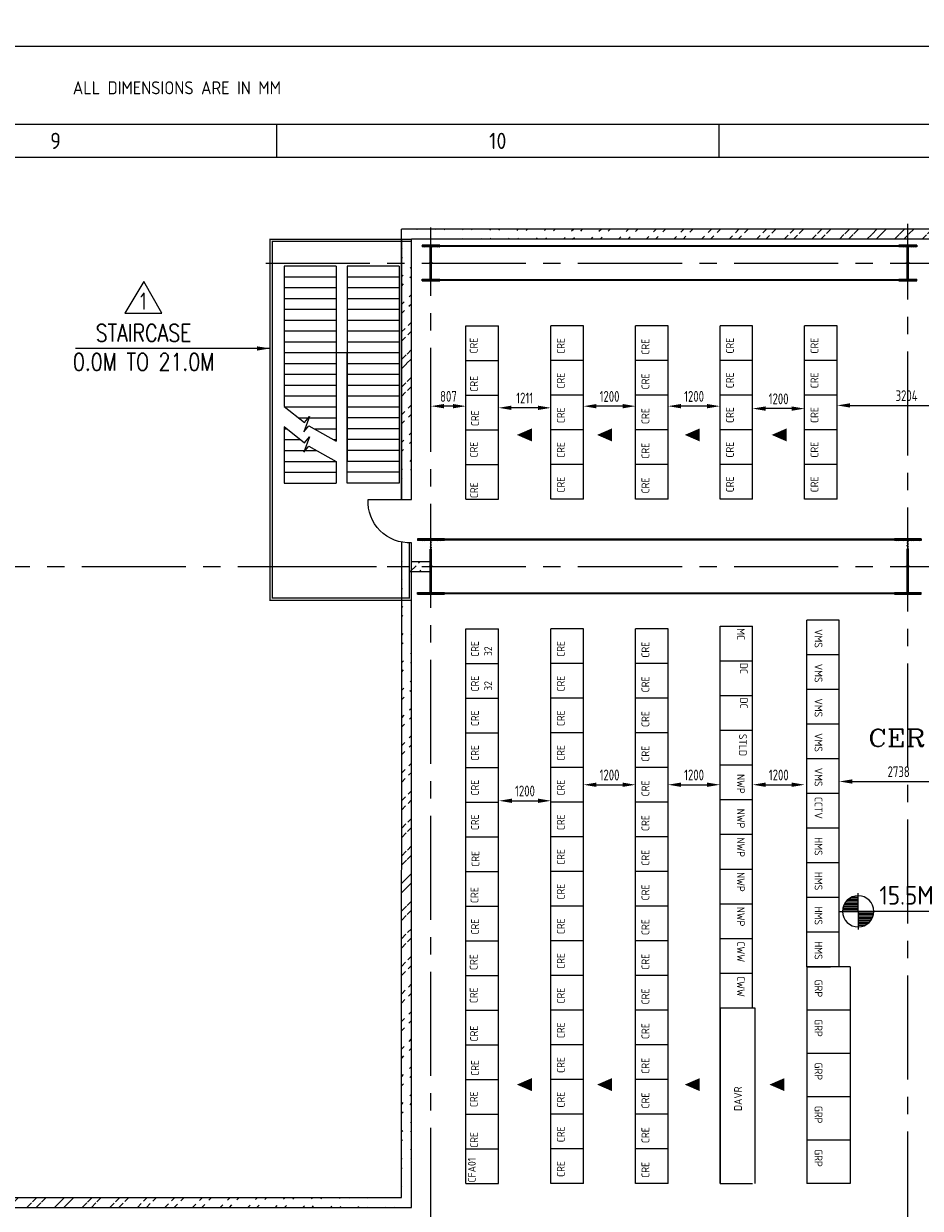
# Model space of a CAD drawing. Extents: x -11758 to 4934791, y -233543 to 1826789.
# Tile 64 of 256: x 87766 to 108445, y 302928 to 330259. Entities that reach past the tile are written whole.
import ezdxf
from ezdxf.enums import TextEntityAlignment as Align

# ---------------------------------------------------------------- set-up
doc = ezdxf.new("R2010")
doc.units = 0
doc.header["$LTSCALE"] = 800
doc.header["$MEASUREMENT"] = 0
for name, pattern in [('CENTER', [2, 1.25, -0.25, 0.25, -0.25]), ('CENTER2', [1.125, 0.75, -0.125, 0.125, -0.125]), ('CONTINOUS', [0]), ('DASHED', [0.75, 0.5, -0.25])]:
    doc.linetypes.add(name, pattern=pattern)
doc.layers.get('0').update_dxf_attribs({"linetype": 'CONTINUOUS'})
doc.layers.get('DEFPOINTS').update_dxf_attribs({"linetype": 'CONTINUOUS'})
for name, color, linetype in [('COL', 1, 'CENTER'), ('GRID', 8, 'CENTER'), ('HANGERS', 1, 'CONTINUOUS'), ('HATCH', 9, 'CONTINUOUS'), ('pnl', 4, 'CONTINUOUS'), ('WALL', 6, 'CONTINUOUS'), ('WALLH', 2, 'CONTINUOUS')]:
    doc.layers.add(name, color=color, linetype=linetype)
for name, color, linetype, lineweight in [('DIM', 4, 'CONTINUOUS', 15), ('T', 3, 'CONTINUOUS', 15), ('TEXT', 3, 'CONTINUOUS', 15)]:
    doc.layers.add(name, color=color, linetype=linetype, lineweight=lineweight)
doc.styles.add('ROMANC', font='romanc')
doc.styles.add('ROMANS', font='ISO9.shx', dxfattribs={"width": 0.8})
doc.styles.add('S3', font='ROMANS1.SHX', dxfattribs={"width": 0.8})
doc.styles.get("Standard").update_dxf_attribs({"font": 'ISO9'})
doc.dimstyles.new('GS', dxfattribs={"dimscale": 100, "dimtxt": 2.5, "dimasz": 3, "dimexe": 1, "dimexo": 1, "dimgap": 1, "dimtad": 1, "dimdec": 0, "dimzin": 0, "dimdsep": 46, "dimtxsty": 'ROMANS', "dimcen": 0.09, "dimclrd": 4, "dimclre": 8, "dimclrt": 3, "dimadec": 0, "dimazin": 0, "dimtfac": 1, "dimtdec": 0, "dimtofl": 0, "dimtmove": 0, "dimatfit": 3, "dimfxl": 1, "dimtolj": 1, "dimtzin": 0, "dimarcsym": 0})
pattern_1 = [(45, (11278.6, 176215.5), (-318.198, 318.198), []), (45, (11490.73, 176215.5), (-318.198, 318.198), [])]

# ---------------------------------------------------------------- blocks, each defined once
blk = doc.blocks.new('A$C731D3036')
for p, q in [((-1256.21, 1843.18), (-1256.21, 1832.06)), ((-1105.02, 1843.18), (-1105.02, 1832.06)), ((-2401.24, 1832.07), (-215.67, 1832.07))]:
    blk.add_line(p, q)
for points in [[(0, 1869.86), (-2643.59, 1869.86), (-2643.59, 0), (0, 0)], [(-26.68, 1843.18), (-2616.91, 1843.18), (-2616.91, 26.68), (-26.68, 26.68)]]:
    blk.add_lwpolyline(points, close=True)
blk.add_text('ALL DIMENSIONS ARE IN MM', height=4.4467).set_placement((-1290.3, 1853.55), align=Align.CENTER)
for s, height, p in [('9', 5.56, (-1331.8, 1837.62)), ('10', 5.558, (-1180.61, 1837.62))]:
    blk.add_text(s, height=height).set_placement(p, align=Align.MIDDLE)
blk = doc.blocks.new('*X4')
at = {"color": 0}
for p, q in [((36226, 29425), (36330, 29425)), ((36085, 29250), (36330, 29250)), ((36092, 29275), (36330, 29275)), ((36102, 29300), (36330, 29300)), ((36115, 29325), (36330, 29325)), ((36132, 29350), (36330, 29350)), ((36154, 29375), (36330, 29375)), ((36183, 29400), (36330, 29400)), ((36080, 29200), (36330, 29200)), ((36081, 29225), (36330, 29225))]:
    blk.add_line(p, q, dxfattribs=at)
blk = doc.blocks.new('LL')
for p, q in [((-711, 0), (-711, 423)), ((-1136, 0), (-711, 0)), ((1493, 0), (-711, 0)), ((-711, 0), (-711, -418))]:
    blk.add_line(p, q)
for start, end in [(90, 180), (0, 90), (180, 270), (270, 0)]:
    blk.add_arc((-711, 0), 360, start, end)
at = {"xscale": 1.440000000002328, "yscale": 1.440000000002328, "zscale": 1.440000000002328}
blk.add_blockref('*X4', (-53026, -42044), dxfattribs=at)
at = {"xscale": 1.440000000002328, "yscale": 1.440000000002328, "zscale": 1.440000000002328, "rotation": 180}
blk.add_blockref('*X4', (51604, 42044), dxfattribs=at)
at = {"flags": 4}
blk.add_attdef('LEVEL', (-222, 154), '', height=432, dxfattribs=at)
blk = doc.blocks.new('SSDCDCDC')
at = {"layer": 'WALL'}
for p, q in [((247921, 170427), (247921, 165427)), ((247921, 170427), (249121, 170427)), ((249121, 170427), (249121, 165927)), ((249371, 170427), (249371, 166392)), ((249371, 170427), (250571, 170427)), ((250571, 170427), (250571, 167190)), ((247921, 170177), (249121, 170177)), ((249371, 170177), (250571, 170177)), ((247921, 169927), (249121, 169927)), ((249371, 169927), (250571, 169927)), ((247921, 169677), (249121, 169677)), ((249371, 169677), (250571, 169677)), ((247921, 169427), (249121, 169427)), ((249371, 169427), (250571, 169427)), ((247921, 169177), (249121, 169177)), ((247921, 168927), (249121, 168927)), ((249371, 169177), (250571, 169177)), ((249371, 168927), (250571, 168927)), ((247921, 168677), (249121, 168677)), ((249371, 168677), (250571, 168677)), ((247921, 168427), (249121, 168427)), ((249121, 168427), (249371, 168427)), ((249371, 168427), (250571, 168427)), ((247921, 168177), (249121, 168177)), ((249371, 168177), (250571, 168177)), ((247921, 167927), (249121, 167927)), ((249371, 167927), (250571, 167927)), ((247921, 167677), (249121, 167677)), ((249371, 167677), (250571, 167677)), ((247921, 167427), (249121, 167427)), ((249371, 167427), (250571, 167427)), ((247921, 167177), (249121, 167177)), ((249371, 167177), (250571, 167177)), ((247921, 166927), (249121, 166927)), ((250238, 166927), (249371, 166927)), ((250571, 166725), (250571, 165427)), ((247921, 166677), (249121, 166677)), ((249884, 166677), (249371, 166677)), ((250571, 166677), (250510, 166677)), ((247921, 166427), (249121, 166427)), ((247921, 166177), (249121, 166177)), ((249434, 166427), (249371, 166427)), ((250571, 166177), (249821, 166177)), ((250571, 166427), (250193, 166427)), ((247921, 165927), (249121, 165927)), ((249371, 165927), (249371, 165427)), ((250571, 165927), (249371, 165927)), ((247921, 165677), (249121, 165677)), ((250571, 165677), (249371, 165677)), ((247921, 165427), (249121, 165427)), ((250571, 165427), (249371, 165427)), ((248639, 165050), (247639, 165050)), ((248639, 165050), (247639, 165050))]:
    blk.add_line(p, q, dxfattribs=at)
at = {"layer": 'WALL', "const_width": 30, "flags": 128}
for points in [[(247639, 164050), (247639, 162722), (250899, 162722), (250899, 171052), (247639, 171052)], [(247639, 171052), (247639, 171002), (247639, 171002), (250849, 171002), (250849, 170952), (250849, 170952), (250849, 162772), (250799, 162772), (247689, 162772), (247689, 162772), (247689, 164049), (247639, 164050)]]:
    blk.add_lwpolyline(points, dxfattribs=at)
at = {"layer": 'WALL'}
for points in [[(249121, 165427), (249121, 168427)], [(250575, 167193), (250103, 166821), (249992, 166961), (250118, 166605), (250007, 166745), (249371, 166392)], [(250575, 166728), (250103, 166356), (249992, 166496), (250118, 166140), (250007, 166280), (249371, 165927)]]:
    blk.add_lwpolyline(points, dxfattribs=at)
blk.add_arc((247691, 164998), 949, 266.8572, 3.1428, dxfattribs=at)
blk = doc.blocks.new('*D283')
at = {"layer": 'DEFPOINTS', "color": 0, "transparency": 16777216}
for p in [(98727, 312331), (99927, 312331), (99927, 312331)]:
    blk.add_point(p, dxfattribs=at)
at = {"layer": 'WALLH', "color": 4, "lineweight": -2, "transparency": 16777216}
blk.add_line((99027, 312331), (99627, 312331), dxfattribs=at)
at = {"layer": 'WALLH', "color": 4, "transparency": 16777216}
for points in [[(99027, 312381), (99027, 312281), (98727, 312331)], [(99627, 312381), (99627, 312281), (99927, 312331)]]:
    blk.add_solid(points, dxfattribs=at)
at = {"layer": 'WALLH', "color": 3, "transparency": 16777216, "insert": (99327, 312556), "char_height": 250, "attachment_point": 5, "style": 'ROMANS'}
blk.add_mtext('\\A1;1200', dxfattribs=at)
blk = doc.blocks.new('*D284')
at = {"layer": 'DEFPOINTS', "color": 0, "transparency": 16777216}
for p in [(100677, 312701), (101877, 312701), (101877, 312701)]:
    blk.add_point(p, dxfattribs=at)
at = {"layer": 'WALLH', "color": 4, "lineweight": -2, "transparency": 16777216}
blk.add_line((100977, 312701), (101577, 312701), dxfattribs=at)
at = {"layer": 'WALLH', "color": 4, "transparency": 16777216}
for points in [[(100977, 312751), (100977, 312651), (100677, 312701)], [(101577, 312751), (101577, 312651), (101877, 312701)]]:
    blk.add_solid(points, dxfattribs=at)
at = {"layer": 'WALLH', "color": 3, "transparency": 16777216, "insert": (101277, 312926), "char_height": 250, "attachment_point": 5, "style": 'ROMANS'}
blk.add_mtext('\\A1;1200', dxfattribs=at)
blk = doc.blocks.new('*D285')
at = {"layer": 'DEFPOINTS', "color": 0, "transparency": 16777216}
for p in [(102627, 312701), (103827, 312701), (103827, 312701)]:
    blk.add_point(p, dxfattribs=at)
at = {"layer": 'WALL', "color": 4, "lineweight": -2, "transparency": 16777216}
blk.add_line((102927, 312701), (103527, 312701), dxfattribs=at)
at = {"layer": 'WALL', "color": 4, "transparency": 16777216}
for points in [[(102927, 312751), (102927, 312651), (102627, 312701)], [(103527, 312751), (103527, 312651), (103827, 312701)]]:
    blk.add_solid(points, dxfattribs=at)
at = {"layer": 'WALL', "color": 3, "transparency": 16777216, "insert": (103227, 312926), "char_height": 250, "attachment_point": 5, "style": 'ROMANS'}
blk.add_mtext('\\A1;1200', dxfattribs=at)
blk = doc.blocks.new('*D238')
at = {"layer": 'DEFPOINTS', "color": 0, "transparency": 16777216}
for p in [(104580, 312701), (105780, 312701), (105780, 312701)]:
    blk.add_point(p, dxfattribs=at)
at = {"layer": 'WALL', "color": 4, "lineweight": -2, "transparency": 16777216}
blk.add_line((104880, 312701), (105480, 312701), dxfattribs=at)
at = {"layer": 'WALL', "color": 4, "transparency": 16777216}
for points in [[(104880, 312751), (104880, 312651), (104580, 312701)], [(105480, 312751), (105480, 312651), (105780, 312701)]]:
    blk.add_solid(points, dxfattribs=at)
at = {"layer": 'WALL', "color": 3, "transparency": 16777216, "insert": (105180, 312926), "char_height": 250, "attachment_point": 5, "style": 'ROMANS'}
blk.add_mtext('\\A1;1200', dxfattribs=at)
blk = doc.blocks.new('*D243')
at = {"layer": 'DEFPOINTS', "color": 0, "transparency": 16777216}
for p in [(97158, 321435), (97158, 321157), (97966, 320890)]:
    blk.add_point(p, dxfattribs=at)
at = {"layer": 'WALL', "color": 8, "lineweight": -2, "transparency": 16777216}
for p, q in [((97158, 321257), (97158, 321535)), ((97966, 320990), (97966, 321535))]:
    blk.add_line(p, q, dxfattribs=at)
at = {"layer": 'WALL', "color": 4, "lineweight": -2, "transparency": 16777216}
blk.add_line((97666, 321435), (97458, 321435), dxfattribs=at)
at = {"layer": 'WALL', "color": 4, "transparency": 16777216}
for points in [[(97458, 321485), (97458, 321385), (97158, 321435)], [(97666, 321485), (97666, 321385), (97966, 321435)]]:
    blk.add_solid(points, dxfattribs=at)
at = {"layer": 'WALL', "color": 3, "transparency": 16777216, "insert": (97562, 321660), "char_height": 250, "attachment_point": 5, "style": 'ROMANS'}
blk.add_mtext('\\A1;807', dxfattribs=at)
blk = doc.blocks.new('*D244')
at = {"layer": 'DEFPOINTS', "color": 0, "transparency": 16777216}
for p in [(98716, 321397), (98716, 320890), (99927, 320890)]:
    blk.add_point(p, dxfattribs=at)
at = {"layer": 'WALL', "color": 8, "lineweight": -2, "transparency": 16777216}
for p, q in [((98716, 320990), (98716, 321497)), ((99927, 320990), (99927, 321497))]:
    blk.add_line(p, q, dxfattribs=at)
at = {"layer": 'WALL', "color": 4, "lineweight": -2, "transparency": 16777216}
blk.add_line((99627, 321397), (99016, 321397), dxfattribs=at)
at = {"layer": 'WALL', "color": 4, "transparency": 16777216}
for points in [[(99016, 321447), (99016, 321347), (98716, 321397)], [(99627, 321447), (99627, 321347), (99927, 321397)]]:
    blk.add_solid(points, dxfattribs=at)
at = {"layer": 'WALL', "color": 3, "transparency": 16777216, "insert": (99321, 321622), "char_height": 250, "attachment_point": 5, "style": 'ROMANS'}
blk.add_mtext('\\A1;1211', dxfattribs=at)
blk = doc.blocks.new('*D245')
at = {"layer": 'DEFPOINTS', "color": 0, "transparency": 16777216}
for p in [(100677, 321435), (100677, 320890), (101877, 320890)]:
    blk.add_point(p, dxfattribs=at)
at = {"layer": 'WALL', "color": 8, "lineweight": -2, "transparency": 16777216}
for p, q in [((100677, 320990), (100677, 321535)), ((101877, 320990), (101877, 321535))]:
    blk.add_line(p, q, dxfattribs=at)
at = {"layer": 'WALL', "color": 4, "lineweight": -2, "transparency": 16777216}
blk.add_line((101577, 321435), (100977, 321435), dxfattribs=at)
at = {"layer": 'WALL', "color": 4, "transparency": 16777216}
for points in [[(100977, 321485), (100977, 321385), (100677, 321435)], [(101577, 321485), (101577, 321385), (101877, 321435)]]:
    blk.add_solid(points, dxfattribs=at)
at = {"layer": 'WALL', "color": 3, "transparency": 16777216, "insert": (101277, 321660), "char_height": 250, "attachment_point": 5, "style": 'ROMANS'}
blk.add_mtext('\\A1;1200', dxfattribs=at)
blk = doc.blocks.new('*D246')
at = {"layer": 'DEFPOINTS', "color": 0, "transparency": 16777216}
for p in [(102627, 321435), (102627, 320890), (103827, 320890)]:
    blk.add_point(p, dxfattribs=at)
at = {"layer": 'WALL', "color": 8, "lineweight": -2, "transparency": 16777216}
for p, q in [((102627, 320990), (102627, 321535)), ((103827, 320990), (103827, 321535))]:
    blk.add_line(p, q, dxfattribs=at)
at = {"layer": 'WALL', "color": 4, "lineweight": -2, "transparency": 16777216}
blk.add_line((103527, 321435), (102927, 321435), dxfattribs=at)
at = {"layer": 'WALL', "color": 4, "transparency": 16777216}
for points in [[(102927, 321485), (102927, 321385), (102627, 321435)], [(103527, 321485), (103527, 321385), (103827, 321435)]]:
    blk.add_solid(points, dxfattribs=at)
at = {"layer": 'WALL', "color": 3, "transparency": 16777216, "insert": (103227, 321660), "char_height": 250, "attachment_point": 5, "style": 'ROMANS'}
blk.add_mtext('\\A1;1200', dxfattribs=at)
blk = doc.blocks.new('*D247')
at = {"layer": 'DEFPOINTS', "color": 0, "transparency": 16777216}
for p in [(104577, 321379), (104577, 320890), (105777, 320890)]:
    blk.add_point(p, dxfattribs=at)
at = {"layer": 'WALL', "color": 8, "lineweight": -2, "transparency": 16777216}
for p, q in [((104577, 320990), (104577, 321479)), ((105777, 320990), (105777, 321479))]:
    blk.add_line(p, q, dxfattribs=at)
at = {"layer": 'WALL', "color": 4, "lineweight": -2, "transparency": 16777216}
blk.add_line((105477, 321379), (104877, 321379), dxfattribs=at)
at = {"layer": 'WALL', "color": 4, "transparency": 16777216}
for points in [[(104877, 321429), (104877, 321329), (104577, 321379)], [(105477, 321429), (105477, 321329), (105777, 321379)]]:
    blk.add_solid(points, dxfattribs=at)
at = {"layer": 'WALL', "color": 3, "transparency": 16777216, "insert": (105177, 321604), "char_height": 250, "attachment_point": 5, "style": 'ROMANS'}
blk.add_mtext('\\A1;1200', dxfattribs=at)
blk = doc.blocks.new('*D248')
at = {"layer": 'DEFPOINTS', "color": 0, "transparency": 16777216}
for p in [(109731, 321452), (106527, 320890), (109731, 320890)]:
    blk.add_point(p, dxfattribs=at)
at = {"layer": 'WALL', "color": 8, "lineweight": -2, "transparency": 16777216}
for p, q in [((106527, 320990), (106527, 321552)), ((109731, 320990), (109731, 321552))]:
    blk.add_line(p, q, dxfattribs=at)
at = {"layer": 'WALL', "color": 4, "lineweight": -2, "transparency": 16777216}
blk.add_line((106827, 321452), (109431, 321452), dxfattribs=at)
at = {"layer": 'WALL', "color": 4, "transparency": 16777216}
for points in [[(106827, 321502), (106827, 321402), (106527, 321452)], [(109431, 321502), (109431, 321402), (109731, 321452)]]:
    blk.add_solid(points, dxfattribs=at)
at = {"layer": 'WALL', "color": 3, "transparency": 16777216, "insert": (108129, 321677), "char_height": 250, "attachment_point": 5, "style": 'ROMANS'}
blk.add_mtext('\\A1;3204', dxfattribs=at)
blk = doc.blocks.new('*D252')
at = {"layer": 'DEFPOINTS', "color": 0, "transparency": 16777216}
for p in [(109315, 312776), (106577, 312501), (109315, 312301)]:
    blk.add_point(p, dxfattribs=at)
at = {"layer": 'WALL', "color": 8, "lineweight": -2, "transparency": 16777216}
for p, q in [((106577, 312601), (106577, 312876)), ((109315, 312401), (109315, 312876))]:
    blk.add_line(p, q, dxfattribs=at)
at = {"layer": 'WALL', "color": 4, "lineweight": -2, "transparency": 16777216}
blk.add_line((106877, 312776), (109015, 312776), dxfattribs=at)
at = {"layer": 'WALL', "color": 4, "transparency": 16777216}
for points in [[(106877, 312826), (106877, 312726), (106577, 312776)], [(109015, 312826), (109015, 312726), (109315, 312776)]]:
    blk.add_solid(points, dxfattribs=at)
at = {"layer": 'WALL', "color": 3, "transparency": 16777216, "insert": (107946, 313001), "char_height": 250, "attachment_point": 5, "style": 'ROMANS'}
blk.add_mtext('\\A1;2738', dxfattribs=at)
blk = doc.blocks.new('e row column')
at = {"layer": 'COL'}
h = blk.add_hatch(dxfattribs=at)
h.set_pattern_fill('ANSI31', color=256, scale=100, style=0)
h.set_pattern_definition([(45, (112934.024, 108453.531), (-8.83883, 8.83883), [])])
h.paths.add_polyline_path([(112729, 108081), (113139, 108081), (113139, 108041), (112729, 108041)])
h.paths.add_polyline_path([(113139, 108866), (113139, 108826), (112729, 108826), (112729, 108866)])
edge = h.paths.add_edge_path()
edge.add_line((112918, 108081), (112918, 108826))
edge.add_line((112950, 108081), (112950, 108826))
for p, q in [((113139, 108866), (112729, 108866)), ((112729, 108866), (112729, 108826)), ((113139, 108826), (112729, 108826)), ((112918, 108081), (112918, 108826)), ((112950, 108081), (112950, 108826)), ((113139, 108866), (113139, 108826)), ((112729, 108081), (113139, 108081)), ((112729, 108041), (112729, 108081)), ((112729, 108041), (113139, 108041)), ((113139, 108041), (113139, 108081))]:
    blk.add_line(p, q, dxfattribs=at)
at = {"layer": 'COL', "color": 2}
for p, q in [((112934, 107991), (112934, 108916)), ((112978, 108454), (112890, 108454))]:
    blk.add_line(p, q, dxfattribs=at)
blk = doc.blocks.new('A$C14326149')
at = {"layer": 'COL'}
h = blk.add_hatch(dxfattribs=at)
h.set_pattern_fill('ANSI31', color=256, scale=100, style=0)
h.paths.add_polyline_path([(-310, -640), (-310, -600), (310, -600), (310, -640)])
h.paths.add_polyline_path([(310, 640), (310, 600), (-310, 600), (-310, 640)])
edge = h.paths.add_edge_path()
edge.add_line((-16, -600), (-16, 600))
edge.add_line((16, -600), (16, 600))
for p, q in [((310, 640), (-310, 640)), ((-310, 640), (-310, 600)), ((310, 600), (-310, 600)), ((-16, -600), (-16, 600)), ((16, -600), (16, 600)), ((310, 640), (310, 600)), ((-310, -600), (310, -600)), ((-310, -640), (-310, -600)), ((-310, -640), (310, -640)), ((310, -640), (310, -600))]:
    blk.add_line(p, q, dxfattribs=at)
at = {"layer": 'COL', "color": 2}
for p, q in [((0, -672), (0, 672)), ((44, 0), (-44, 0))]:
    blk.add_line(p, q, dxfattribs=at)

msp = doc.modelspace()

# ---------------------------------------------------------------- hatches: boundary and pattern name
at = {"layer": 'HATCH'}
h = msp.add_hatch(dxfattribs=at)
h.set_pattern_fill('ANSI32', color=256, scale=1200, style=0)
h.set_pattern_definition(pattern_1)
edge = h.paths.add_edge_path()
edge.add_line((96478.4, 319284.8), (96479.4, 325519))
edge.add_line((96708.4, 319284.8), (96708, 325289))
h = msp.add_hatch(dxfattribs=at)
h.set_pattern_fill('ANSI32', color=256, scale=1200, style=0)
h.set_pattern_definition([(45, (12278.6, 178167.3), (-318.198, 318.198), []), (45, (12490.73, 178167.3), (-318.198, 318.198), [])])
edge = h.paths.add_edge_path()
edge.add_line((118704.4, 325517.2), (96478.4, 325519))
edge.add_line((118474.4, 325287.3), (96708.4, 325289))
h = msp.add_hatch(dxfattribs=at)
h.set_pattern_fill('ANSI32', color=256, scale=1200, style=0)
h.set_pattern_definition([(45, (10041.9, 173072.53), (-318.198, 318.198), []), (45, (10254.03, 173072.53), (-318.198, 318.198), [])])
edge = h.paths.add_edge_path()
edge.add_line((96483, 303177.2), (96485.3, 318298.9))
edge.add_line((96712.4, 302947.2), (96708.3, 316957.2))
h = msp.add_hatch(dxfattribs=at)
h.set_pattern_fill('ANSI32', color=256, scale=1200, style=0)
h.set_pattern_definition(pattern_1)
edge = h.paths.add_edge_path()
edge.add_line((96708.4, 317852.2), (96958.4, 317852.2))
edge.add_line((96478.4, 317622.2), (96958.4, 317622.2))
h = msp.add_hatch(dxfattribs=at)
h.set_pattern_fill('ANSI32', color=256, scale=1200, style=0)
h.set_pattern_definition([(45, (102867.7, 221879), (-318.198, 318.198), []), (45, (103079.8, 221879), (-318.198, 318.198), [])])
edge = h.paths.add_edge_path()
edge.add_line((96483, 303177.2), (80658.4, 303177.2))
edge.add_line((96712.5, 302950.6), (80658.4, 302947.2))

# ---------------------------------------------------------------- linework, layer by layer
msp.add_line((105827.1, 308500.7), (105827.1, 303500.7))
msp.add_line((105827.1, 308500.7), (105827.1, 303500.7))
at = {"linetype": 'DASHED', "const_width": 50, "flags": 128}
for points in [[(97363.4, 325129.7), (107953.4, 325129.7)], [(97363.4, 324344.7), (107953.4, 324344.7)], [(97468.4, 318357.2), (107848.4, 318357.2)], [(97468.4, 317117.2), (107848.4, 317117.2)]]:
    msp.add_lwpolyline(points, dxfattribs=at)
at = {"layer": 'GRID', "linetype": 'CENTER2', "ltscale": 4}
for p, q in [((97158.4, 259182.9), (97158.4, 325560.6)), ((108158.4, 259098.7), (108158.4, 325639.5)), ((93350.2, 324737.2), (120624, 324737.2)), ((35105.6, 317737.2), (96655.6, 317737.2)), ((93350.2, 317737.2), (120624, 317737.2))]:
    msp.add_line(p, q, dxfattribs=at)
at = {"layer": 'HANGERS', "linetype": 'Continuous'}
for p, q in [((90537.1, 324308.6), (90098.1, 323577.7)), ((90955.2, 323577.7), (90537.1, 324308.6)), ((90098.1, 323577.7), (90955.2, 323577.7))]:
    msp.add_line(p, q, dxfattribs=at)
at = {"layer": 'pnl'}
for p, q in [((97965.7, 319290.2), (97965.7, 323290.2)), ((97965.7, 323290.2), (98715.7, 323290.2)), ((98715.7, 319290.2), (98715.7, 323290.2)), ((99927.1, 319290.2), (99927.1, 323290.2)), ((100677.1, 323290.2), (99927.1, 323290.2)), ((100677.1, 319290.2), (100677.1, 323290.2)), ((101877.1, 319290.2), (101877.1, 323290.2)), ((102627.1, 323290.2), (101877.1, 323290.2)), ((102627.1, 319290.2), (102627.1, 323290.2)), ((104577.1, 323290.2), (103827.1, 323290.2)), ((103827.1, 319290.2), (103827.1, 323290.2)), ((104577.1, 319290.2), (104577.1, 323290.2)), ((105777.1, 319290.2), (105777.1, 323290.2)), ((106527.1, 323290.2), (105777.1, 323290.2)), ((106527.1, 319290.2), (106527.1, 323290.2)), ((97965.7, 322490.2), (98715.7, 322490.2)), ((100677.1, 322490.2), (99927.1, 322490.2)), ((102627.1, 322490.2), (101877.1, 322490.2)), ((104577.1, 322490.2), (103827.1, 322490.2)), ((106527.1, 322490.2), (105777.1, 322490.2)), ((97965.7, 321690.2), (98715.7, 321690.2)), ((100677.1, 321690.2), (99927.1, 321690.2)), ((102627.1, 321690.2), (101877.1, 321690.2)), ((104577.1, 321690.2), (103827.1, 321690.2)), ((106527.1, 321690.2), (105777.1, 321690.2)), ((97965.7, 320890.2), (98715.7, 320890.2)), ((100677.1, 320890.2), (99927.1, 320890.2)), ((102627.1, 320890.2), (101877.1, 320890.2)), ((104577.1, 320890.2), (103827.1, 320890.2)), ((106527.1, 320890.2), (105777.1, 320890.2)), ((97965.7, 320090.2), (98715.7, 320090.2)), ((100677.1, 320090.2), (99927.1, 320090.2)), ((102627.1, 320090.2), (101877.1, 320090.2)), ((104577.1, 320090.2), (103827.1, 320090.2)), ((106527.1, 320090.2), (105777.1, 320090.2)), ((97965.7, 319290.2), (98715.7, 319290.2)), ((100677.1, 319290.2), (99927.1, 319290.2)), ((102627.1, 319290.2), (101877.1, 319290.2)), ((104577.1, 319290.2), (103827.1, 319290.2)), ((106527.1, 319290.2), (105777.1, 319290.2)), ((105827.1, 308500.7), (105827.1, 316500.7)), ((106577.1, 316500.7), (105827.1, 316500.7)), ((106577.1, 308500.7), (106577.1, 316500.7)), ((106577.1, 308500.7), (106577.1, 316500.7)), ((103827.1, 313156.7), (103827.1, 316356.7)), ((103827.1, 303500.7), (103827.1, 316356.7)), ((103827.1, 316356.7), (104577.1, 316356.7)), ((103827.1, 303500.7), (103827.1, 316300.7)), ((104577.1, 313156.7), (104577.1, 316356.7)), ((106577.1, 315700.7), (105827.1, 315700.7)), ((103827.1, 315556.7), (104577.1, 315556.7)), ((106577.1, 314900.7), (105827.1, 314900.7)), ((103827.1, 314756.7), (104577.1, 314756.7)), ((106577.1, 314100.7), (105827.1, 314100.7)), ((103827.1, 313956.7), (104577.1, 313956.7)), ((106577.1, 313300.7), (105827.1, 313300.7)), ((103827.1, 307556.7), (103827.1, 313156.7)), ((103827.1, 313156.7), (104577.1, 313156.7)), ((103827.1, 313156.7), (104577.1, 313156.7)), ((103827.1, 313156.7), (104577.1, 313156.7)), ((103827.1, 313156.7), (104577.1, 313156.7)), ((104577.1, 307556.7), (104577.1, 313156.7)), ((106577.1, 312500.7), (105827.1, 312500.7)), ((103827.1, 312356.7), (104577.1, 312356.7)), ((106577.1, 311700.7), (105827.1, 311700.7)), ((103827.1, 311556.7), (104577.1, 311556.7)), ((103827.1, 310756.7), (104577.1, 310756.7)), ((106577.1, 310900.7), (105827.1, 310900.7)), ((103827.1, 309956.7), (104577.1, 309956.7)), ((106577.1, 310100.7), (105827.1, 310100.7)), ((103827.1, 309156.7), (104577.1, 309156.7)), ((106577.1, 309300.7), (105827.1, 309300.7)), ((103827.1, 308356.7), (104577.1, 308356.7)), ((105827.1, 308500.7), (106377.1, 308500.7)), ((106577.1, 308500.7), (105827.1, 308500.7)), ((106827.1, 308500.7), (105827.1, 308500.7)), ((106827.1, 308500.7), (106277.1, 308500.7)), ((106827.1, 308500.7), (106827.1, 307500.7)), ((103827.1, 307556.7), (104577.1, 307556.7)), ((103827.1, 307556.7), (104627.1, 307556.7)), ((103827.1, 307556.7), (103827.1, 303500.7)), ((104627.1, 307556.7), (104627.1, 303500.7)), ((105827.1, 307556.7), (105827.1, 303500.7)), ((106827.1, 307500.7), (105827.1, 307500.7)), ((106827.1, 307500.7), (106827.1, 306500.7)), ((106827.1, 306500.7), (105827.1, 306500.7)), ((106827.1, 306500.7), (106827.1, 305500.7)), ((106827.1, 305500.7), (105827.1, 305500.7)), ((106577.1, 305500.7), (105827.1, 305500.7)), ((106827.1, 305500.7), (105827.1, 305500.7)), ((106827.1, 305500.7), (106827.1, 304500.7)), ((106827.1, 304500.7), (105827.1, 304500.7)), ((106827.1, 304500.7), (106827.1, 303500.7)), ((103827.1, 303500.7), (104577.1, 303500.7)), ((106827.1, 303500.7), (105827.1, 303500.7))]:
    msp.add_line(p, q, dxfattribs=at)
at = {"layer": 'pnl', "color": 4}
for p, q in [((97965.7, 303500.7), (97965.7, 316300.7)), ((97965.7, 316300.7), (98715.7, 316300.7)), ((98715.7, 303500.7), (98715.7, 316300.7)), ((99927.1, 303500.7), (99927.1, 316300.7)), ((100677.1, 316300.7), (99927.1, 316300.7)), ((100677.1, 303500.7), (100677.1, 316300.7)), ((101877.1, 303500.7), (101877.1, 316300.7)), ((102627.1, 316300.7), (101877.1, 316300.7)), ((102627.1, 303500.7), (102627.1, 316300.7)), ((97965.7, 315500.7), (98715.7, 315500.7)), ((97965.7, 315500.7), (98715.7, 315500.7)), ((100677.1, 315500.7), (99927.1, 315500.7)), ((102627.1, 315500.7), (101877.1, 315500.7)), ((97965.7, 314700.7), (98715.7, 314700.7)), ((97965.7, 314700.7), (98715.7, 314700.7)), ((100677.1, 314700.7), (99927.1, 314700.7)), ((102627.1, 314700.7), (101877.1, 314700.7)), ((97965.7, 313900.7), (98715.7, 313900.7)), ((97965.7, 313900.7), (98715.7, 313900.7)), ((100677.1, 313900.7), (99927.1, 313900.7)), ((102627.1, 313900.7), (101877.1, 313900.7)), ((97965.7, 313100.7), (98715.7, 313100.7)), ((97965.7, 313100.7), (98715.7, 313100.7)), ((100677.1, 313100.7), (99927.1, 313100.7)), ((102627.1, 313100.7), (101877.1, 313100.7)), ((97965.7, 312300.7), (98715.7, 312300.7)), ((97965.7, 312300.7), (98715.7, 312300.7)), ((100677.1, 312300.7), (99927.1, 312300.7)), ((102627.1, 312300.7), (101877.1, 312300.7)), ((97965.7, 311500.7), (98715.7, 311500.7)), ((100677.1, 311500.7), (99927.1, 311500.7)), ((102627.1, 311500.7), (101877.1, 311500.7)), ((97965.7, 310700.7), (98715.7, 310700.7)), ((100677.1, 310700.7), (99927.1, 310700.7)), ((102627.1, 310700.7), (101877.1, 310700.7)), ((97965.7, 309900.7), (98715.7, 309900.7)), ((100677.1, 309900.7), (99927.1, 309900.7)), ((102627.1, 309900.7), (101877.1, 309900.7)), ((97965.7, 309100.7), (98715.7, 309100.7)), ((100677.1, 309100.7), (99927.1, 309100.7)), ((102627.1, 309100.7), (101877.1, 309100.7)), ((97965.7, 308300.7), (98715.7, 308300.7)), ((100677.1, 308300.7), (99927.1, 308300.7)), ((102627.1, 308300.7), (101877.1, 308300.7)), ((97965.7, 307500.7), (98715.7, 307500.7)), ((100677.1, 307500.7), (99927.1, 307500.7)), ((102627.1, 307500.7), (101877.1, 307500.7)), ((97965.7, 306700.7), (98715.7, 306700.7)), ((100677.1, 306700.7), (99927.1, 306700.7)), ((102627.1, 306700.7), (101877.1, 306700.7)), ((97965.7, 305900.7), (98715.7, 305900.7)), ((100677.1, 305900.7), (99927.1, 305900.7)), ((102627.1, 305900.7), (101877.1, 305900.7)), ((97965.7, 305100.7), (98715.7, 305100.7)), ((100677.1, 305100.7), (99927.1, 305100.7)), ((102627.1, 305100.7), (101877.1, 305100.7)), ((97965.7, 304300.7), (98715.7, 304300.7)), ((100677.1, 304300.7), (99927.1, 304300.7)), ((102627.1, 304300.7), (101877.1, 304300.7)), ((97965.7, 303500.7), (98715.7, 303500.7)), ((100677.1, 303500.7), (99927.1, 303500.7)), ((102627.1, 303500.7), (101877.1, 303500.7))]:
    msp.add_line(p, q, dxfattribs=at)
at = {"layer": 'TEXT', "ltscale": 101}
for points in [[(99140.4, 320771.8, 0, 300, 0), (99486.2, 320771.8, 300, 300, 0)], [(100988.8, 320771.8, 0, 300, 0), (101334.7, 320771.8, 300, 300, 0)], [(103012.4, 320771.8, 0, 300, 0), (103358.2, 320771.8, 300, 300, 0)], [(105016.5, 320771.8, 0, 300, 0), (105362.3, 320771.8, 300, 300, 0)], [(103012.4, 305782.3, 0, 300, 0), (103358.2, 305782.3, 300, 300, 0)], [(104965.4, 305782.3, 0, 300, 0), (105311.3, 305782.3, 300, 300, 0)]]:
    msp.add_lwpolyline(points, format="xyseb", dxfattribs=at)
at = {"layer": 'TEXT', "color": 4, "ltscale": 101}
for points in [[(99140.4, 305782.3, 0, 300, 0), (99486.2, 305782.3, 300, 300, 0)], [(100988.8, 305782.3, 0, 300, 0), (101334.7, 305782.3, 300, 300, 0)]]:
    msp.add_lwpolyline(points, format="xyseb", dxfattribs=at)
at = {"layer": 'WALL'}
for p, q in [((96478.4, 319284.8), (96479.4, 325519)), ((118704.4, 325517.2), (96478.4, 325519)), ((96485.5, 319284.8), (96486.4, 325287.2)), ((96708.4, 319284.8), (96708, 325289)), ((118474.4, 325287.3), (96708.4, 325289)), ((96483, 303177.2), (96485.3, 318298.9)), ((96478.4, 317622.2), (96485.2, 317622.2)), ((96658.3, 317622.2), (97142.4, 317622.2)), ((96708.4, 317852.2), (97142.4, 317852.2)), ((96712.4, 302947.2), (96708.3, 316957.2)), ((80658.4, 303177.2), (96483, 303177.2)), ((80658.4, 302947.2), (96712.5, 302947.2))]:
    msp.add_line(p, q, dxfattribs=at)

# ---------------------------------------------------------------- block references
at = {"color": 1, "linetype": 'CONTINOUS', "lineweight": 15, "xscale": 67.46500254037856, "yscale": 67.46500254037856, "zscale": 67.46500254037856}
msp.add_blockref('A$C731D3036', (178350, 203580.5), dxfattribs=at)
at = {"xscale": -1}
msp.add_blockref('SSDCDCDC', (344347.2, 154235.2), dxfattribs=at)
for p in [(-15775.6, 216283.7), (-4775.6, 216283.7)]:
    msp.add_blockref('e row column', p)
at = {"layer": 'DIM'}
for p in [(97158.4, 317737.2), (108158.4, 317737.2)]:
    msp.add_blockref('A$C14326149', p, dxfattribs=at)
at = {"layer": 'TEXT'}
msp.add_blockref('LL', (107724.2, 309779.9), dxfattribs=at).add_auto_attribs({'LEVEL': '15.5M'})

# ---------------------------------------------------------------- texts
at = {"layer": 'HANGERS', "linetype": 'Continuous', "style": 'ROMANS', "width": 0.8}
msp.add_text('1', height=400, dxfattribs=at).set_placement((90452.1, 323658.8))
at = {"layer": 'pnl', "style": 'ROMANS'}
for s, rotation, p in [('CRE', 90, (98235.1, 322649)), ('CRE', 90, (100245.3, 322641.4)), ('CRE', 90, (102195.3, 322622.6)), ('CRE', 90, (104145.3, 322647.8)), ('CRE', 90, (106095.3, 322647.8)), ('CRE', 90, (100245.3, 321841.4)), ('CRE', 90, (102195.3, 321822.6)), ('CRE', 90, (104145.3, 321847.8)), ('CRE', 90, (106095.3, 321847.8)), ('CRE', 90, (98242.9, 321768)), ('CRE', 90, (98266.7, 320973.8)), ('CRE', 90, (100245.3, 321041.4)), ('CRE', 90, (102195.3, 321022.6)), ('CRE', 90, (104145.3, 321047.8)), ('CRE', 90, (106095.3, 321047.8)), ('CRE', 90, (98239, 320251.3)), ('CRE', 90, (100245.3, 320241.4)), ('CRE', 90, (102195.3, 320222.6)), ('CRE', 90, (104145.3, 320247.8)), ('CRE', 90, (106095.3, 320247.8)), ('CRE', 90, (100245.3, 319441.4)), ('CRE', 90, (102195.3, 319422.6)), ('CRE', 90, (104145.3, 319447.8)), ('CRE', 90, (106095.3, 319447.8)), ('CRE', 90, (98246.4, 319313.4)), ('MC', 270, (104216.9, 316312.6)), ('VMS', 270, (106007.2, 316291)), ('DC', 270, (104283.3, 315511.8)), ('VMS', 270, (106007.2, 315491)), ('DC', 270, (104283.3, 314711.8)), ('VMS', 270, (106007.2, 314691)), ('STLD', 270, (104263.6, 313873.8)), ('VMS', 270, (106007.2, 313891)), ('VMS', 270, (106007.2, 313091)), ('NWP', 270, (104216.9, 312947)), ('CCTV', 270, (106007.2, 312419.6)), ('NWP', 270, (104216.9, 312147)), ('NWP', 270, (104216.9, 311485)), ('HMS', 270, (106007.2, 311491)), ('NWP', 270, (104216.9, 310685)), ('HMS', 270, (106007.2, 310691)), ('NWP', 270, (104216.9, 309885)), ('HMS', 270, (106007.2, 309891)), ('CWW', 270, (104216.9, 309085)), ('HMS', 270, (106007.2, 309091)), ('CWW', 270, (104216.9, 308285)), ('GRP', 270, (106008.7, 308204.3)), ('GRP', 270, (106007.2, 307291)), ('GRP', 270, (106007.2, 306291)), ('DAVR', 90, (104330.7, 305174.3)), ('GRP', 270, (106007.2, 305291)), ('GRP', 270, (106007.2, 304291))]:
    msp.add_text(s, height=180, rotation=rotation, dxfattribs=at).set_placement(p)
at = {"layer": 'pnl', "color": 4, "style": 'ROMANS'}
for s, p in [('CRE', (98264.5, 315651)), ('CRE', (100245.3, 315652)), ('CRE', (102195.3, 315633.1)), ('32', (98568.4, 315669.8)), ('CRE', (98264.5, 314851)), ('32', (98568.4, 314869.8)), ('CRE', (100245.3, 314852)), ('CRE', (102195.3, 314833.1)), ('CRE', (98264.5, 314051)), ('CRE', (100245.3, 314052)), ('CRE', (102195.3, 314033.1)), ('CRE', (98264.5, 313251)), ('CRE', (100245.3, 313252)), ('CRE', (102195.3, 313233.1)), ('CRE', (98264.5, 312451)), ('CRE', (100245.3, 312452)), ('CRE', (102195.3, 312433.1)), ('CRE', (98264.5, 311651)), ('CRE', (100245.3, 311652)), ('CRE', (102195.3, 311633.1)), ('CRE', (98274.6, 310808)), ('CRE', (100245.3, 310852)), ('CRE', (102195.3, 310833.1)), ('CRE', (100245.3, 310052)), ('CRE', (98254.8, 309971)), ('CRE', (102195.3, 310033.1)), ('CRE', (98266.7, 309244.1)), ('CRE', (100245.3, 309252)), ('CRE', (102195.3, 309233.1)), ('CRE', (98235, 308425.5)), ('CRE', (100245.3, 308452)), ('CRE', (102195.3, 308433.1)), ('CRE', (98235.1, 307659.5)), ('CRE', (100245.3, 307652)), ('CRE', (102195.3, 307633.1)), ('CRE', (98242.9, 306778.6)), ('CRE', (100245.3, 306852)), ('CRE', (102195.3, 306833.1)), ('CRE', (98266.7, 305984.4)), ('CRE', (100245.3, 306052)), ('CRE', (102195.3, 306033.1)), ('CRE', (98239, 305261.9)), ('CRE', (100245.3, 305252)), ('CRE', (102195.3, 305233.1)), ('CRE', (98246.4, 304323.9)), ('CRE', (100245.3, 304452)), ('CRE', (102195.3, 304433.1)), ('CFA01', (98191.3, 303526.2)), ('CRE', (100245.3, 303652)), ('CRE', (102195.3, 303633.1))]:
    msp.add_text(s, height=180, rotation=90, dxfattribs=at).set_placement(p)
at = {"layer": 'T', "style": 'ROMANC', "width": 1.2}
msp.add_text('CER', height=400, dxfattribs=at).set_placement((107242.8, 313580.6))
at = {"layer": 'T', "insert": (105791.6, 232455), "char_height": 400, "attachment_point": 1, "rotation": 90, "style": 'ROMANC'}
msp.add_mtext_dynamic_manual_height_columns('\\pi110.05;SOOT BLOWER MCC ON \\P\\pi605.28;RAISED CHEQUERED \\P\\pi1643.4;PLATE FLOOR', width=7496.283, gutter_width=2000, heights=[0], dxfattribs=at)
at = {"layer": 'T', "insert": (88822.9, 323324, 207.7), "char_height": 400, "width": 3723.143, "attachment_point": 1, "style": 'S3'}
msp.add_mtext('\\pi604.43;STAIRCASE \\P\\pi78.714;0.0M TO 21.0M', dxfattribs=at)

# ---------------------------------------------------------------- dimensions: what is measured, and where the dimension line sits
at = {"layer": 'WALL'}
for base, p1, p2, picture, middle in [((97158.4, 321435.2), (97965.7, 320890.2), (97158.4, 321157.4), '*D243', (97562, 321660.2)), ((98715.7, 321397.2), (99927.1, 320890.2), (98715.7, 320890.2), '*D244', (99321.4, 321622.2)), ((100677.1, 321435.2), (101877.1, 320890.2), (100677.1, 320890.2), '*D245', (101277.1, 321660.2)), ((102627.1, 321435.2), (103827.1, 320890.2), (102627.1, 320890.2), '*D246', (103227.1, 321660.2)), ((104577.1, 321379.2), (105777.1, 320890.2), (104577.1, 320890.2), '*D247', (105177.1, 321604.2)), ((109731.1, 321452.2), (106527.1, 320890.2), (109731.1, 320890.2), '*D248', (108129.1, 321677.2)), ((103827.1, 312700.7), (102627.1, 312700.7), (103827.1, 312700.7), '*D285', (103227.1, 312925.7)), ((105780.1, 312700.7), (104580.1, 312700.7), (105780.1, 312700.7), '*D238', (105180.1, 312925.7)), ((109315, 312776.2), (106577.1, 312500.7), (109315, 312300.7), '*D252', (107946, 313001.2))]:
    dim = msp.add_linear_dim(base=base, p1=p1, p2=p2, dimstyle='GS', dxfattribs=at)
    dim.commit()
    dim.dimension.update_dxf_attribs({"geometry": picture, "text_midpoint": middle})
at = {"layer": 'WALLH', "color": 4}
for base, p1, p2, picture, middle in [((101877.1, 312700.7), (100677.1, 312700.7), (101877.1, 312700.7), '*D284', (101277.1, 312925.7)), ((99927.1, 312330.7), (98727.1, 312330.7), (99927.1, 312330.7), '*D283', (99327.1, 312555.7))]:
    dim = msp.add_linear_dim(base=base, p1=p1, p2=p2, dimstyle='GS', dxfattribs=at)
    dim.commit()
    dim.dimension.update_dxf_attribs({"geometry": picture, "text_midpoint": middle})

# ---------------------------------------------------------------- leaders
at = {"layer": 'WALL'}
msp.add_leader([(93448.4, 322766.3), (88958, 322766.3)], dimstyle='GS', dxfattribs=at)

doc.saveas('drawing.dxf')
